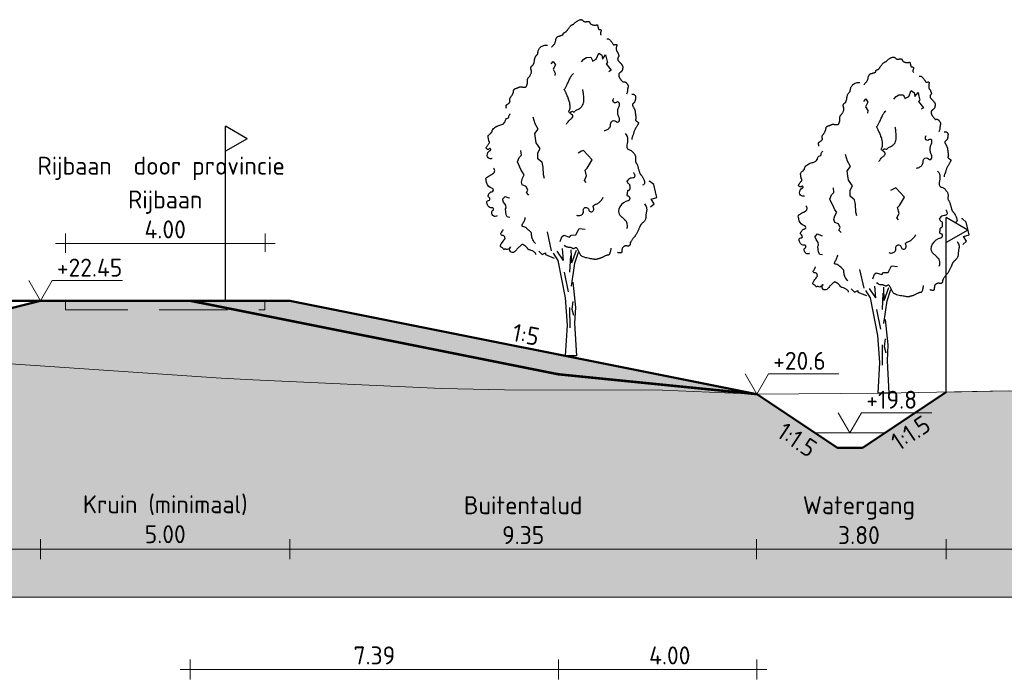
# Model space of a CAD drawing. Header units: metres. Extents: x 161377 to 162521, y 378914 to 379231.
# Tile 24 of 77: x 161644 to 161664, y 379202 to 379216. Entities that reach past the tile are written whole.
import ezdxf

# ---------------------------------------------------------------- set-up
doc = ezdxf.new("R2010")
doc.units = ezdxf.units.M
doc.linetypes.add('DASHED2', pattern=[0.375, 0.25, -0.125])
doc.linetypes.add('HIDDEN', pattern=[9.525, 6.35, -3.175])
for name, color, linetype, lineweight in [('B-WE-GR-MAAIVELD-GD', 253, 'Continuous', 18), ('N-WE-OG-TOPOGRAFIE-SD', 7, 'Continuous', 25), ('N-XX-GR-BOOM-SD', 90, 'Continuous', 25), ('N-XX-GW-WATERGANG-GD', 90, 'Continuous', 50), ('profiel', 7, 'Continuous', 13), ('X-XX-AL-HULPLIJN-G', 7, 'Continuous', 18), ('X-XX-AL-M', 7, 'Continuous', 18), ('X-XX-AL-NAP-M', 7, 'Continuous', 18)]:
    doc.layers.add(name, color=color, linetype=linetype, lineweight=lineweight)
doc.layers.add('N-WE-GW-GROND-A', color=7, linetype='Continuous', lineweight=35, true_color=0xffdf7f)
doc.layers.add('waterspiegel', color=7, linetype='Continuous', lineweight=13, true_color=0x0544ff)
doc.styles.add('RH-NLCS-A', font='NLCS-ISO.ttf')
doc.dimstyles.new('RH-NLCS-IT-A$0', dxfattribs={"dimscale": 0, "dimtxt": 2.5, "dimasz": 2.5, "dimexe": 1, "dimexo": 5, "dimgap": 0.5, "dimtad": 1, "dimzin": 1, "dimdsep": 46, "dimtxsty": 'RH-NLCS-A', "dimcen": 2.5, "dimdle": 1, "dimclrd": 256, "dimclre": 8, "dimclrt": 256, "dimadec": 0, "dimazin": 0, "dimtfac": 1, "dimtmove": 0, "dimatfit": 3, "dimfxl": 1, "dimfxlon": 1, "dimlwd": -1, "dimlwe": 13, "dimarcsym": 1})

# ---------------------------------------------------------------- blocks, each defined once
blk = doc.blocks.new('Peilmaat')
blk.add_lwpolyline([(-0.162, 0.28), (0, 0), (0.162, 0.28), (1.142, 0.28)])
at = {"style": 'RH-NLCS-A'}
blk.add_attdef('NAP', (0.227, 0.337), '', height=0.25, dxfattribs=at)
blk = doc.blocks.new('SOG-TOPOGRAFIE_ERFGRENS_LINKS-D')
for p, q in [((-0.433, 3.25), (0, 3.5)), ((0, 3), (0, 3.5)), ((-0.433, 3.25), (0, 3)), ((0, 0), (0, 3))]:
    blk.add_line(p, q)
blk = doc.blocks.new('Vboom')
at = {"color": 1, "true_color": 0xff0000}
for p, q in [((-0.078, 3.821), (-0.325, 4.198)), ((-0.078, 3.821), (-0.118, 4.301)), ((0.263, 3.725), (0.24, 4.255)), ((0.263, 3.725), (0.447, 4.244)), ((0.381, 3.711), (0.528, 4.163)), ((-0.048, 3.356), (0.113, 2.572)), ((0.297, 2.179), (0.263, 1.868)), ((0.171, 1.937), (0.182, 1.119)), ((0.263, 1.868), (0.321, 1.626)), ((0.445, 0), (0, 0))]:
    blk.add_line(p, q, dxfattribs=at)
for points in [[(-0.55, 12.392), (-0.544, 12.397), (-0.533, 12.407), (-0.517, 12.422), (-0.499, 12.441), (-0.479, 12.463), (-0.459, 12.486), (-0.44, 12.511), (-0.423, 12.536), (-0.411, 12.56), (-0.402, 12.583), (-0.395, 12.606), (-0.39, 12.627), (-0.386, 12.648), (-0.383, 12.668), (-0.38, 12.687), (-0.375, 12.706), (-0.369, 12.723), (-0.362, 12.74), (-0.353, 12.755), (-0.344, 12.769), (-0.334, 12.782), (-0.324, 12.793), (-0.314, 12.803), (-0.304, 12.81), (-0.294, 12.816), (-0.285, 12.821), (-0.276, 12.824), (-0.267, 12.826), (-0.257, 12.828), (-0.247, 12.83), (-0.235, 12.832), (-0.223, 12.835), (-0.209, 12.839), (-0.194, 12.844), (-0.179, 12.85), (-0.163, 12.856), (-0.148, 12.862), (-0.133, 12.868), (-0.12, 12.874), (-0.109, 12.879), (-0.1, 12.884), (-0.093, 12.889), (-0.088, 12.893), (-0.084, 12.896), (-0.082, 12.9), (-0.081, 12.903), (-0.08, 12.907), (-0.081, 12.911), (-0.082, 12.915), (-0.082, 12.92), (-0.083, 12.924), (-0.083, 12.93), (-0.082, 12.935), (-0.079, 12.941), (-0.074, 12.946), (-0.067, 12.952), (-0.057, 12.958), (-0.045, 12.965), (-0.032, 12.971), (-0.018, 12.979), (-0.003, 12.986), (0.012, 12.995), (0.027, 13.004), (0.04, 13.014), (0.052, 13.025), (0.063, 13.037), (0.072, 13.05), (0.081, 13.063), (0.09, 13.078), (0.1, 13.094), (0.11, 13.11), (0.121, 13.128), (0.134, 13.146), (0.148, 13.164), (0.162, 13.183), (0.177, 13.201), (0.193, 13.218), (0.208, 13.234), (0.223, 13.249), (0.238, 13.261), (0.252, 13.27), (0.265, 13.278), (0.277, 13.284), (0.289, 13.29), (0.301, 13.295), (0.312, 13.3), (0.323, 13.306), (0.335, 13.314), (0.347, 13.323), (0.359, 13.334), (0.372, 13.347), (0.386, 13.361), (0.401, 13.375), (0.417, 13.389), (0.435, 13.404), (0.454, 13.418), (0.474, 13.432), (0.496, 13.444), (0.519, 13.456), (0.542, 13.466), (0.564, 13.475), (0.586, 13.482), (0.606, 13.486), (0.624, 13.488), (0.64, 13.488), (0.654, 13.486), (0.665, 13.481), (0.676, 13.476), (0.685, 13.469), (0.694, 13.461), (0.702, 13.453), (0.711, 13.445), (0.719, 13.438), (0.728, 13.431), (0.738, 13.424), (0.747, 13.419), (0.758, 13.414), (0.768, 13.41), (0.779, 13.406), (0.79, 13.404), (0.802, 13.404), (0.813, 13.404), (0.825, 13.405), (0.837, 13.406), (0.849, 13.408), (0.862, 13.41), (0.873, 13.413), (0.885, 13.415), (0.897, 13.417), (0.908, 13.419), (0.918, 13.419), (0.928, 13.419), (0.938, 13.418), (0.947, 13.415), (0.955, 13.41), (0.962, 13.404), (0.968, 13.395), (0.974, 13.385), (0.98, 13.373), (0.986, 13.361), (0.993, 13.348), (1.002, 13.335), (1.012, 13.323), (1.025, 13.311), (1.04, 13.301), (1.057, 13.292), (1.076, 13.285), (1.096, 13.279), (1.117, 13.274), (1.138, 13.27), (1.158, 13.268), (1.176, 13.267), (1.194, 13.267), (1.209, 13.269), (1.223, 13.271), (1.236, 13.273), (1.247, 13.276), (1.256, 13.278), (1.264, 13.281), (1.271, 13.282), (1.276, 13.283), (1.28, 13.283), (1.284, 13.281), (1.287, 13.278), (1.289, 13.274), (1.291, 13.268), (1.293, 13.261), (1.296, 13.252), (1.299, 13.241), (1.302, 13.229), (1.305, 13.216), (1.309, 13.202), (1.312, 13.188), (1.316, 13.174), (1.319, 13.161), (1.322, 13.149), (1.325, 13.138), (1.327, 13.128), (1.329, 13.12), (1.332, 13.113), (1.335, 13.108), (1.34, 13.103), (1.345, 13.099), (1.352, 13.096), (1.36, 13.094), (1.37, 13.093), (1.38, 13.092), (1.391, 13.091), (1.402, 13.089), (1.412, 13.088), (1.421, 13.085), (1.428, 13.082), (1.434, 13.077), (1.438, 13.071), (1.44, 13.065), (1.441, 13.056), (1.44, 13.047), (1.438, 13.037), (1.435, 13.025), (1.43, 13.012), (1.425, 12.998), (1.42, 12.983), (1.416, 12.967), (1.413, 12.95), (1.412, 12.932), (1.414, 12.912), (1.419, 12.891), (1.429, 12.869)], [(1.665, 12.717), (1.679, 12.722), (1.693, 12.725), (1.707, 12.725), (1.721, 12.723), (1.736, 12.718), (1.75, 12.709), (1.766, 12.698), (1.782, 12.683), (1.799, 12.665), (1.817, 12.645), (1.834, 12.623), (1.852, 12.601), (1.868, 12.579), (1.883, 12.557), (1.896, 12.538), (1.907, 12.521), (1.916, 12.508), (1.921, 12.498), (1.925, 12.49), (1.927, 12.485), (1.928, 12.482), (1.927, 12.48), (1.927, 12.479), (1.926, 12.478), (1.925, 12.478), (1.925, 12.478), (1.925, 12.478), (1.927, 12.478), (1.93, 12.479), (1.934, 12.479), (1.941, 12.48), (1.95, 12.481), (1.961, 12.483), (1.974, 12.484), (1.988, 12.486), (2.002, 12.488), (2.017, 12.489), (2.03, 12.489), (2.042, 12.489), (2.053, 12.488), (2.06, 12.486), (2.065, 12.483), (2.068, 12.479), (2.069, 12.474), (2.069, 12.468), (2.068, 12.462), (2.065, 12.454), (2.063, 12.446), (2.06, 12.437), (2.057, 12.428), (2.054, 12.418), (2.052, 12.407), (2.049, 12.396), (2.047, 12.384), (2.045, 12.371), (2.044, 12.358), (2.043, 12.344), (2.043, 12.331), (2.043, 12.317), (2.044, 12.303), (2.045, 12.289), (2.046, 12.276), (2.049, 12.264), (2.051, 12.253), (2.054, 12.242), (2.058, 12.233), (2.061, 12.225), (2.065, 12.218), (2.069, 12.211), (2.073, 12.205), (2.076, 12.2), (2.08, 12.195), (2.083, 12.191), (2.086, 12.187), (2.089, 12.183), (2.092, 12.179), (2.096, 12.174), (2.099, 12.168), (2.103, 12.161), (2.107, 12.152), (2.112, 12.141), (2.117, 12.13), (2.122, 12.117), (2.127, 12.104), (2.132, 12.091), (2.137, 12.078), (2.142, 12.067), (2.145, 12.057), (2.148, 12.048), (2.151, 12.041), (2.152, 12.036), (2.152, 12.031), (2.152, 12.026), (2.15, 12.02), (2.147, 12.015), (2.143, 12.008), (2.138, 11.999), (2.131, 11.99), (2.125, 11.979), (2.118, 11.967), (2.112, 11.955), (2.106, 11.942), (2.102, 11.93), (2.099, 11.917), (2.098, 11.905), (2.1, 11.893), (2.102, 11.881), (2.107, 11.869), (2.112, 11.858), (2.119, 11.847), (2.126, 11.837), (2.134, 11.827), (2.143, 11.817), (2.152, 11.807), (2.162, 11.797), (2.171, 11.787), (2.181, 11.778), (2.191, 11.768), (2.201, 11.758), (2.21, 11.748), (2.219, 11.738), (2.228, 11.727), (2.237, 11.717), (2.245, 11.706), (2.253, 11.696), (2.26, 11.685), (2.267, 11.675), (2.274, 11.666), (2.28, 11.657), (2.285, 11.648), (2.29, 11.639), (2.295, 11.631), (2.298, 11.623), (2.301, 11.615), (2.304, 11.608), (2.305, 11.601), (2.306, 11.594), (2.306, 11.587), (2.306, 11.579), (2.305, 11.572), (2.303, 11.564), (2.302, 11.555), (2.3, 11.546), (2.298, 11.536), (2.296, 11.525), (2.294, 11.514), (2.292, 11.501), (2.29, 11.489), (2.287, 11.477), (2.283, 11.465), (2.279, 11.453), (2.275, 11.442), (2.269, 11.432), (2.263, 11.424), (2.256, 11.416), (2.249, 11.408), (2.242, 11.402), (2.235, 11.396), (2.229, 11.391), (2.223, 11.386), (2.217, 11.381), (2.212, 11.377), (2.208, 11.373), (2.203, 11.37), (2.199, 11.366), (2.195, 11.362), (2.19, 11.359), (2.186, 11.355), (2.18, 11.351), (2.175, 11.347), (2.169, 11.342), (2.163, 11.337), (2.158, 11.33), (2.153, 11.323), (2.149, 11.314), (2.146, 11.303), (2.144, 11.291), (2.143, 11.277), (2.143, 11.263), (2.144, 11.248), (2.146, 11.233), (2.148, 11.219), (2.151, 11.206), (2.154, 11.194), (2.158, 11.183), (2.162, 11.174), (2.166, 11.166), (2.171, 11.158), (2.177, 11.15), (2.184, 11.141), (2.191, 11.131), (2.2, 11.12), (2.209, 11.107), (2.219, 11.092), (2.23, 11.076), (2.241, 11.06), (2.253, 11.045), (2.264, 11.031), (2.275, 11.018), (2.286, 11.008), (2.296, 11), (2.305, 10.995), (2.314, 10.992), (2.323, 10.99), (2.332, 10.99), (2.34, 10.991), (2.348, 10.992), (2.357, 10.993), (2.365, 10.993), (2.374, 10.993), (2.383, 10.992), (2.392, 10.989), (2.401, 10.986), (2.411, 10.981), (2.422, 10.974), (2.433, 10.965), (2.444, 10.954), (2.455, 10.941), (2.467, 10.927), (2.478, 10.912), (2.488, 10.897), (2.498, 10.883), (2.506, 10.869), (2.512, 10.856), (2.517, 10.844), (2.52, 10.834), (2.522, 10.825), (2.522, 10.816), (2.521, 10.808), (2.52, 10.801), (2.517, 10.792), (2.515, 10.784), (2.512, 10.775), (2.509, 10.764), (2.506, 10.753), (2.503, 10.741), (2.501, 10.728), (2.498, 10.715), (2.497, 10.7), (2.496, 10.684), (2.495, 10.667), (2.495, 10.648), (2.494, 10.628), (2.491, 10.606), (2.486, 10.581), (2.478, 10.555), (2.467, 10.525), (2.451, 10.492)], [(-2.358, 9.917), (-2.367, 9.96), (-2.372, 9.995), (-2.374, 10.021), (-2.372, 10.041), (-2.367, 10.057), (-2.36, 10.068), (-2.35, 10.077), (-2.339, 10.086), (-2.326, 10.094), (-2.313, 10.103), (-2.299, 10.113), (-2.284, 10.122), (-2.27, 10.132), (-2.257, 10.141), (-2.246, 10.151), (-2.236, 10.161), (-2.229, 10.17), (-2.224, 10.18), (-2.22, 10.189), (-2.219, 10.199), (-2.218, 10.208), (-2.219, 10.218), (-2.22, 10.227), (-2.222, 10.237), (-2.225, 10.247), (-2.227, 10.258), (-2.229, 10.268), (-2.231, 10.279), (-2.231, 10.291), (-2.23, 10.302), (-2.228, 10.314), (-2.224, 10.327), (-2.218, 10.34), (-2.21, 10.353), (-2.201, 10.367), (-2.191, 10.381), (-2.18, 10.396), (-2.168, 10.411), (-2.157, 10.426), (-2.146, 10.442), (-2.135, 10.458), (-2.126, 10.474), (-2.117, 10.491), (-2.109, 10.507), (-2.102, 10.523), (-2.095, 10.538), (-2.09, 10.553), (-2.085, 10.566), (-2.082, 10.578), (-2.079, 10.59), (-2.077, 10.6), (-2.076, 10.61), (-2.075, 10.619), (-2.074, 10.627), (-2.073, 10.636), (-2.072, 10.644), (-2.07, 10.652), (-2.069, 10.661), (-2.066, 10.669), (-2.062, 10.677), (-2.057, 10.685), (-2.051, 10.693), (-2.043, 10.7), (-2.033, 10.707), (-2.021, 10.714), (-2.007, 10.72), (-1.992, 10.726), (-1.976, 10.732), (-1.959, 10.738), (-1.942, 10.743), (-1.926, 10.749), (-1.91, 10.755), (-1.895, 10.761), (-1.882, 10.767), (-1.868, 10.773), (-1.856, 10.779), (-1.843, 10.784), (-1.831, 10.788), (-1.818, 10.791), (-1.806, 10.793), (-1.792, 10.793), (-1.778, 10.792), (-1.764, 10.791), (-1.75, 10.788), (-1.735, 10.786), (-1.72, 10.783), (-1.704, 10.781), (-1.689, 10.779), (-1.674, 10.778), (-1.658, 10.777), (-1.643, 10.777), (-1.629, 10.778), (-1.616, 10.78), (-1.604, 10.783), (-1.593, 10.786), (-1.583, 10.79), (-1.575, 10.795), (-1.569, 10.8), (-1.564, 10.806), (-1.56, 10.813), (-1.557, 10.821), (-1.554, 10.829), (-1.551, 10.838), (-1.548, 10.848), (-1.544, 10.858), (-1.54, 10.869), (-1.536, 10.88), (-1.533, 10.893), (-1.529, 10.905), (-1.526, 10.919), (-1.523, 10.933), (-1.521, 10.947), (-1.519, 10.962), (-1.518, 10.977), (-1.518, 10.992), (-1.518, 11.007), (-1.518, 11.022), (-1.518, 11.037), (-1.518, 11.051), (-1.518, 11.064), (-1.517, 11.076), (-1.516, 11.087), (-1.514, 11.097), (-1.511, 11.106), (-1.508, 11.115), (-1.505, 11.123), (-1.501, 11.13), (-1.497, 11.137), (-1.492, 11.144), (-1.487, 11.15), (-1.481, 11.157), (-1.475, 11.165), (-1.467, 11.174), (-1.459, 11.184), (-1.45, 11.196), (-1.44, 11.21), (-1.428, 11.227), (-1.416, 11.246), (-1.404, 11.267), (-1.392, 11.288), (-1.381, 11.311), (-1.372, 11.333), (-1.364, 11.356), (-1.36, 11.377), (-1.357, 11.398), (-1.358, 11.417), (-1.36, 11.436), (-1.364, 11.453), (-1.368, 11.47), (-1.373, 11.486), (-1.377, 11.502), (-1.38, 11.517), (-1.382, 11.531), (-1.383, 11.546), (-1.382, 11.559), (-1.38, 11.572), (-1.376, 11.584), (-1.372, 11.595), (-1.366, 11.606), (-1.36, 11.615), (-1.353, 11.622), (-1.345, 11.629), (-1.337, 11.636), (-1.328, 11.642), (-1.319, 11.648), (-1.311, 11.655), (-1.302, 11.663), (-1.294, 11.672), (-1.286, 11.683), (-1.279, 11.695), (-1.273, 11.709), (-1.267, 11.725), (-1.261, 11.741), (-1.256, 11.759), (-1.251, 11.778), (-1.246, 11.798), (-1.242, 11.819), (-1.238, 11.84), (-1.234, 11.862), (-1.23, 11.884), (-1.226, 11.906), (-1.222, 11.926), (-1.217, 11.946), (-1.212, 11.964), (-1.206, 11.98), (-1.199, 11.995), (-1.192, 12.008), (-1.185, 12.02), (-1.177, 12.031), (-1.17, 12.04), (-1.162, 12.049), (-1.154, 12.057), (-1.147, 12.064), (-1.14, 12.071), (-1.133, 12.077), (-1.127, 12.084), (-1.121, 12.09), (-1.116, 12.097), (-1.112, 12.104), (-1.109, 12.111), (-1.106, 12.119), (-1.104, 12.129), (-1.103, 12.139), (-1.102, 12.151), (-1.1, 12.164), (-1.098, 12.18), (-1.094, 12.197), (-1.09, 12.217), (-1.084, 12.239), (-1.076, 12.263), (-1.066, 12.288), (-1.054, 12.313), (-1.038, 12.339), (-1.018, 12.363), (-0.995, 12.387), (-0.967, 12.408), (-0.934, 12.426), (-0.899, 12.441), (-0.862, 12.453), (-0.826, 12.462), (-0.792, 12.468), (-0.762, 12.469), (-0.738, 12.467), (-0.721, 12.46)], [(2.669, 10.49), (2.686, 10.492), (2.701, 10.494), (2.713, 10.495), (2.723, 10.496), (2.731, 10.495), (2.739, 10.494), (2.746, 10.492), (2.753, 10.488), (2.761, 10.484), (2.77, 10.478), (2.778, 10.471), (2.787, 10.463), (2.795, 10.454), (2.802, 10.445), (2.808, 10.435), (2.813, 10.424), (2.816, 10.413), (2.818, 10.401), (2.819, 10.389), (2.819, 10.377), (2.818, 10.363), (2.816, 10.349), (2.814, 10.334), (2.812, 10.318), (2.81, 10.301), (2.808, 10.284), (2.805, 10.266), (2.802, 10.248), (2.798, 10.231), (2.793, 10.214), (2.786, 10.198), (2.779, 10.182), (2.77, 10.169), (2.759, 10.156), (2.748, 10.145), (2.737, 10.134), (2.726, 10.124), (2.716, 10.115), (2.707, 10.107), (2.7, 10.098), (2.694, 10.09), (2.691, 10.082), (2.69, 10.073), (2.691, 10.064), (2.693, 10.054), (2.697, 10.044), (2.702, 10.032), (2.708, 10.019), (2.716, 10.004), (2.725, 9.989), (2.734, 9.972), (2.743, 9.955), (2.752, 9.938), (2.761, 9.921), (2.77, 9.904), (2.777, 9.888), (2.783, 9.873), (2.788, 9.859), (2.792, 9.845), (2.795, 9.832), (2.798, 9.819), (2.8, 9.806), (2.801, 9.793), (2.803, 9.78), (2.804, 9.766), (2.805, 9.751), (2.806, 9.736), (2.808, 9.721), (2.809, 9.705), (2.811, 9.689), (2.813, 9.674), (2.816, 9.658), (2.819, 9.642), (2.822, 9.626), (2.825, 9.611), (2.827, 9.596), (2.83, 9.581), (2.831, 9.566), (2.831, 9.552), (2.83, 9.538), (2.828, 9.525), (2.825, 9.512), (2.821, 9.5), (2.818, 9.488), (2.815, 9.476), (2.814, 9.465), (2.816, 9.455), (2.82, 9.445), (2.827, 9.435), (2.837, 9.426), (2.849, 9.417), (2.862, 9.408), (2.875, 9.4), (2.888, 9.393), (2.9, 9.386), (2.91, 9.379), (2.918, 9.373), (2.924, 9.367), (2.928, 9.361), (2.93, 9.356), (2.931, 9.351), (2.931, 9.345), (2.93, 9.34), (2.929, 9.334), (2.928, 9.328), (2.926, 9.321), (2.924, 9.313), (2.92, 9.304), (2.916, 9.293), (2.91, 9.28), (2.902, 9.265), (2.892, 9.248), (2.879, 9.228), (2.865, 9.206), (2.85, 9.181), (2.834, 9.156), (2.818, 9.128), (2.802, 9.1), (2.787, 9.072), (2.774, 9.044), (2.762, 9.016), (2.752, 8.989), (2.744, 8.962), (2.736, 8.936), (2.729, 8.911), (2.723, 8.886), (2.716, 8.862), (2.708, 8.839), (2.7, 8.818), (2.692, 8.797), (2.683, 8.777), (2.675, 8.757), (2.669, 8.738), (2.664, 8.72), (2.661, 8.701), (2.661, 8.683)], [(2.395, 8.917), (2.446, 8.862), (2.477, 8.799), (2.491, 8.731), (2.493, 8.66), (2.487, 8.589), (2.477, 8.521), (2.468, 8.459), (2.463, 8.405), (2.467, 8.363), (2.479, 8.33), (2.496, 8.305), (2.518, 8.286), (2.543, 8.273), (2.569, 8.263), (2.595, 8.254), (2.618, 8.246), (2.639, 8.236), (2.657, 8.225), (2.672, 8.213), (2.686, 8.2), (2.698, 8.186), (2.71, 8.171), (2.721, 8.156), (2.732, 8.141), (2.744, 8.126), (2.756, 8.111), (2.769, 8.095), (2.781, 8.078), (2.792, 8.06), (2.801, 8.041), (2.809, 8.02), (2.815, 7.997), (2.818, 7.972), (2.82, 7.945), (2.82, 7.918), (2.819, 7.89), (2.817, 7.864), (2.816, 7.838), (2.816, 7.815), (2.817, 7.795), (2.82, 7.779), (2.825, 7.765), (2.831, 7.753), (2.838, 7.741), (2.847, 7.73), (2.855, 7.717), (2.865, 7.703), (2.874, 7.685), (2.883, 7.664), (2.892, 7.639), (2.901, 7.611), (2.909, 7.582), (2.917, 7.552), (2.925, 7.522), (2.933, 7.492), (2.941, 7.464), (2.948, 7.437), (2.955, 7.412), (2.962, 7.39), (2.969, 7.369), (2.976, 7.35), (2.983, 7.333), (2.99, 7.318), (2.997, 7.305), (3.005, 7.293), (3.012, 7.283), (3.021, 7.273), (3.029, 7.265), (3.037, 7.256), (3.046, 7.247), (3.055, 7.238), (3.064, 7.227), (3.073, 7.216), (3.082, 7.202), (3.091, 7.187), (3.101, 7.17), (3.111, 7.15), (3.122, 7.127), (3.133, 7.102), (3.146, 7.073), (3.158, 7.041), (3.169, 7.007), (3.177, 6.972), (3.18, 6.939), (3.175, 6.909), (3.16, 6.883), (3.134, 6.863), (3.094, 6.851)], [(3.18, 6.092), (3.213, 6.037), (3.236, 5.99), (3.252, 5.95), (3.261, 5.916), (3.265, 5.886), (3.265, 5.861), (3.262, 5.838), (3.258, 5.817), (3.254, 5.796), (3.25, 5.776), (3.245, 5.756), (3.241, 5.736), (3.238, 5.715), (3.235, 5.694), (3.232, 5.673), (3.23, 5.65), (3.229, 5.627), (3.228, 5.603), (3.227, 5.578), (3.225, 5.552), (3.222, 5.527), (3.217, 5.502), (3.21, 5.477), (3.2, 5.453), (3.188, 5.43), (3.173, 5.408), (3.156, 5.387), (3.138, 5.367), (3.119, 5.349), (3.101, 5.332), (3.084, 5.316), (3.068, 5.301), (3.054, 5.288), (3.042, 5.276), (3.032, 5.265), (3.023, 5.254), (3.015, 5.243), (3.008, 5.232), (3.002, 5.22), (2.995, 5.208), (2.989, 5.194), (2.983, 5.178), (2.977, 5.162), (2.97, 5.144), (2.963, 5.124), (2.954, 5.103), (2.945, 5.08), (2.934, 5.055), (2.922, 5.029), (2.908, 5.001), (2.894, 4.973), (2.879, 4.945), (2.864, 4.918), (2.849, 4.891), (2.834, 4.866), (2.82, 4.844), (2.807, 4.823), (2.795, 4.806), (2.782, 4.79), (2.771, 4.775), (2.759, 4.76), (2.747, 4.746), (2.735, 4.73), (2.722, 4.714), (2.708, 4.696), (2.694, 4.677), (2.68, 4.657), (2.666, 4.637), (2.653, 4.617), (2.641, 4.598), (2.63, 4.581), (2.621, 4.565), (2.614, 4.551), (2.608, 4.54), (2.605, 4.53), (2.602, 4.521), (2.6, 4.513), (2.599, 4.506), (2.599, 4.499), (2.599, 4.492), (2.598, 4.484), (2.598, 4.476), (2.596, 4.468), (2.595, 4.46), (2.592, 4.452), (2.588, 4.444), (2.583, 4.436), (2.576, 4.428), (2.568, 4.421), (2.558, 4.414), (2.548, 4.409), (2.537, 4.404), (2.525, 4.4), (2.514, 4.397), (2.503, 4.396), (2.493, 4.396), (2.484, 4.399), (2.476, 4.402), (2.469, 4.406), (2.461, 4.41), (2.453, 4.414), (2.444, 4.416), (2.433, 4.417), (2.421, 4.416), (2.408, 4.413), (2.392, 4.407), (2.376, 4.399), (2.36, 4.39), (2.343, 4.38), (2.328, 4.37), (2.315, 4.359), (2.303, 4.348), (2.294, 4.337), (2.288, 4.327), (2.283, 4.318), (2.28, 4.308), (2.278, 4.299), (2.277, 4.29), (2.276, 4.28), (2.275, 4.27), (2.274, 4.26), (2.272, 4.25), (2.27, 4.239), (2.268, 4.228), (2.266, 4.217), (2.264, 4.207), (2.263, 4.196), (2.262, 4.186), (2.262, 4.176), (2.263, 4.167), (2.262, 4.158), (2.261, 4.151), (2.258, 4.144), (2.253, 4.138), (2.245, 4.133), (2.233, 4.129), (2.218, 4.127), (2.199, 4.127), (2.179, 4.127), (2.158, 4.129), (2.138, 4.132), (2.12, 4.137), (2.105, 4.142), (2.094, 4.149)], [(1.828, 4.321), (1.827, 4.311), (1.824, 4.291), (1.819, 4.265), (1.813, 4.234), (1.806, 4.201), (1.799, 4.167), (1.79, 4.135), (1.782, 4.108), (1.773, 4.085), (1.764, 4.068), (1.755, 4.056), (1.745, 4.048), (1.736, 4.042), (1.727, 4.039), (1.718, 4.038), (1.709, 4.037), (1.7, 4.037), (1.691, 4.036), (1.681, 4.035), (1.671, 4.033), (1.659, 4.03), (1.647, 4.027), (1.632, 4.021), (1.615, 4.014), (1.596, 4.006), (1.576, 3.995), (1.554, 3.984), (1.531, 3.973), (1.509, 3.961), (1.487, 3.95), (1.466, 3.94), (1.448, 3.931), (1.431, 3.924), (1.416, 3.918), (1.403, 3.913), (1.391, 3.91), (1.379, 3.907), (1.366, 3.904), (1.354, 3.901), (1.34, 3.897), (1.325, 3.893), (1.308, 3.888), (1.291, 3.883), (1.274, 3.878), (1.258, 3.873), (1.243, 3.869), (1.229, 3.865), (1.217, 3.863), (1.208, 3.861), (1.2, 3.861), (1.192, 3.862), (1.182, 3.864), (1.17, 3.867), (1.152, 3.871), (1.129, 3.876), (1.098, 3.882), (1.059, 3.888), (1.014, 3.895), (0.963, 3.904), (0.91, 3.913), (0.857, 3.925), (0.805, 3.937), (0.756, 3.951), (0.713, 3.968), (0.677, 3.986), (0.648, 4.006), (0.625, 4.027), (0.606, 4.051), (0.59, 4.075), (0.577, 4.101), (0.565, 4.128), (0.554, 4.156), (0.542, 4.184), (0.53, 4.213), (0.517, 4.24), (0.503, 4.265), (0.489, 4.288), (0.475, 4.307), (0.46, 4.322), (0.444, 4.331), (0.428, 4.335), (0.413, 4.334), (0.397, 4.329), (0.381, 4.322), (0.365, 4.314), (0.35, 4.306), (0.336, 4.3), (0.322, 4.297), (0.309, 4.298), (0.297, 4.303), (0.285, 4.31), (0.272, 4.318), (0.258, 4.327), (0.242, 4.335), (0.224, 4.342), (0.204, 4.346), (0.18, 4.347), (0.154, 4.347), (0.126, 4.348), (0.095, 4.352), (0.063, 4.362), (0.029, 4.378), (-0.005, 4.405), (-0.04, 4.444)]]:
    blk.add_lwpolyline(points, dxfattribs=at)
at = {"color": 1, "true_color": 0xff0000, "flags": 128}
for points in [[(0.644, 11.801), (0.745, 11.904), (0.848, 11.968), (1.016, 11.977), (1.079, 11.881), (1.089, 11.824), (1.242, 11.904), (1.339, 12.145), (1.446, 12.073), (1.462, 12.067), (1.476, 12.007), (1.489, 11.903), (1.616, 12.073), (1.652, 11.917), (1.694, 11.753), (1.635, 11.711), (1.832, 11.457), (1.748, 11.397)], [(-0.563, 11.712), (-0.483, 11.813), (-0.399, 11.674), (-0.485, 11.495), (-0.402, 11.346), (-0.416, 11.243)], [(-0.835, 7.119), (-0.882, 7.265), (-0.886, 7.568), (-0.928, 7.764), (-0.997, 7.815), (-1.103, 7.909), (-1.102, 8.15), (-1.009, 8.323), (-1.166, 8.548), (-1.194, 8.729), (-1.223, 8.92), (-1.094, 9.095), (-1.213, 9.313), (-1.289, 9.573)], [(-1.461, 6.451), (-1.557, 6.549), (-1.509, 6.648), (-1.573, 6.798), (-1.726, 6.854), (-1.76, 6.973), (-1.715, 7.123), (-1.647, 7.265), (-1.723, 7.362), (-1.766, 7.453), (-1.922, 7.781), (-1.85, 7.955), (-1.76, 8.048), (-1.779, 8.243)], [(0.835, 6.952), (0.766, 7.032), (0.853, 7.215), (0.789, 7.451), (0.876, 7.531), (1.075, 7.865), (0.73, 8.238), (0.643, 8.206), (0.509, 8.135)], [(3.411, 5.971), (3.562, 6.095), (3.443, 6.285), (3.669, 6.353), (3.616, 6.585), (3.546, 6.869), (3.393, 6.992), (3.356, 7.002)], [(-2.221, 5.549), (-2.326, 5.57), (-2.376, 5.66), (-2.396, 5.894), (-2.374, 5.937), (-2.391, 6.047), (-2.473, 6.17), (-2.511, 6.262), (-2.509, 6.292), (-2.417, 6.396), (-2.265, 6.334), (-2.249, 6.332), (-2.235, 6.319)], [(-0.549, 4.218), (-0.712, 4.969)], [(-0.203, 4.589), (-0.136, 4.773), (-0.057, 4.835), (0.169, 4.763), (0.233, 4.843), (0.417, 4.85), (0.509, 5.032), (0.556, 5.111), (0.793, 5.087)], [(-1.067, 4.195), (-0.93, 4.058), (-0.793, 4.127), (-0.793, 4.058), (-0.449, 3.92)], [(-0.491, 4.121), (-0.303, 3.821), (-0.003, 2.319), (0.072, 1.229), (0, 0)], [(0.185, 3.361), (0.218, 4.013)], [(0.25, 2.798), (0.381, 3.711)], [(0.298, 2.957), (0.411, 1.943), (0.373, 1.304), (0.445, 0)]]:
    blk.add_lwpolyline(points, dxfattribs=at)
at = {"color": 1, "true_color": 0xff0000}
for points in [[(0.235, 9.726, -0.158777), (0.165, 9.75, -0.233308), (0.141, 9.797, -0.182007), (0.161, 9.85, 0.155816), (0.187, 9.912, 0.045058), (0.187, 10.085, 0.058787), (0.16, 10.216, 0.004222), (0.129, 10.304, 0.006596), (0.109, 10.36, 0.009627), (0.05, 10.503, 0.01133), (-0.004, 10.623, 0.125022), (-0.034, 10.659, -0.287204), (-0.043, 10.679, -0.13455), (-0.031, 10.704, 0.057474), (0.005, 10.757, 0.001656), (0.058, 10.861, 0.0025), (0.093, 10.931, 0.011837), (0.127, 11.003, -0.006032), (0.191, 11.146, -0.046726), (0.229, 11.211, -0.023647), (0.321, 11.328)], [(0.05, 9.3, -0.032546), (0.11, 9.391, -0.03526), (0.176, 9.466, -0.036525), (0.228, 9.51, 0.039269), (0.275, 9.551, 0.524816), (0.249, 9.687, -0.70157), (0.257, 9.808, -0.246052), (0.318, 9.796, 0.330237), (0.365, 9.793, 0.082831), (0.398, 9.824, -0.081275), (0.431, 9.855, -0.066365), (0.495, 9.887, 0.059917), (0.566, 9.922, 0.076229), (0.665, 10.008, 0.097021), (0.714, 10.098, 0.037062), (0.737, 10.193, 0.045363), (0.743, 10.273, 0.006717), (0.742, 10.312, 0.002377), (0.736, 10.423, 0.020071), (0.725, 10.531, 0.014267), (0.7, 10.682)], [(1.555, 9.036, 0.101914), (1.686, 9.079, 0.107951), (1.783, 9.167, 0.172666), (1.816, 9.281, -0.173792), (1.849, 9.395, -0.48034), (2.033, 9.404, 0.699728), (2.175, 9.46, 0.110664), (2.142, 9.591, -0.110605), (2.109, 9.721, -0.006472), (2.108, 9.787, -0.006512), (2.109, 9.852, -0.111285), (2.142, 9.983, 0.11249), (2.175, 10.112, 0.670162), (2.05, 10.167, -0.598076), (1.914, 10.21, -0.107528), (1.916, 10.279, -0.106959), (1.946, 10.341)], [(-2.932, 7.92, -0.061597), (-2.973, 7.907, -0.068549), (-3.012, 7.905, -0.377768), (-3.134, 8.036, -0.275847), (-3.022, 8.237, -0.028717), (-3.01, 8.242, 0.055672), (-3.004, 8.246, 1.128102), (-3.055, 8.3, -0.467669), (-3.15, 8.3, -0.043926), (-3.173, 8.333, -0.178724), (-3.174, 8.342, -0.071298), (-3.165, 8.369, -0.036842), (-3.137, 8.415, -0.009471), (-3.106, 8.456, 0.010169), (-3.078, 8.494, 0.016396), (-3.049, 8.538, 0.058895), (-3.043, 8.551, 0.22909), (-3.047, 8.585, -0.102618), (-3.074, 8.654, -0.001984), (-3.081, 8.694, -0.00284), (-3.086, 8.722, -0.015692), (-3.092, 8.778, -0.026096), (-3.094, 8.812, -0.123566), (-3.088, 8.834, -0.050335), (-3.057, 8.879, -0.123683), (-3.015, 8.909, 0.160012), (-2.983, 8.935, 0.092044), (-2.976, 8.953, -0.133826), (-2.97, 8.965, -0.078666), (-2.964, 8.97, 0.049691), (-2.954, 8.977, 0.207036), (-2.934, 9.021, -0.156565), (-2.913, 9.081, -0.059527), (-2.844, 9.152, -0.066018), (-2.768, 9.199, -0.00394), (-2.735, 9.213, -0.004619), (-2.707, 9.225, -0.031042), (-2.627, 9.252, 0.02906), (-2.542, 9.28, 0.07887), (-2.486, 9.313, 0.0611), (-2.428, 9.374, 0.147905), (-2.41, 9.424, -0.120561), (-2.392, 9.486, -0.254022), (-2.318, 9.531, 0.34235), (-2.268, 9.575, 0.082724), (-2.267, 9.594, -0.071752), (-2.266, 9.616, -0.11979), (-2.244, 9.668, -0.113391), (-2.199, 9.707)], [(-2.73, 5.619, -0.13726), (-2.808, 5.588, -0.181103), (-2.871, 5.604, -0.101937), (-2.929, 5.665, -0.1217), (-2.95, 5.732, -0.031179), (-2.95, 5.764, -0.041415), (-2.947, 5.788, -0.247446), (-2.917, 5.824, 0.211909), (-2.88, 5.862, 0.57629), (-2.944, 5.94, -0.298213), (-3.091, 6.005, -0.072479), (-3.146, 6.125, -0.144881), (-3.146, 6.191, -0.371124), (-3.083, 6.232, 0.387334), (-3.023, 6.273, 0.34255), (-3.06, 6.356, -0.37139), (-3.092, 6.436, -0.006859), (-3.083, 6.46, -0.038546), (-3.081, 6.464, -0.020688), (-3.072, 6.479, -0.008761), (-3.05, 6.511, -0.042179), (-3.011, 6.554, -0.0657), (-2.981, 6.577, -0.183427), (-2.967, 6.579, 0.107566), (-2.944, 6.579, 0.792646), (-2.941, 6.723, -0.263682), (-3.147, 6.923, -0.032113), (-3.187, 7.102, -0.209176), (-3.18, 7.131, -0.06387), (-3.138, 7.172, -0.039172), (-3.057, 7.224, -0.009014), (-3.007, 7.25, 0.010983), (-2.966, 7.271, 0.028574), (-2.885, 7.322, 0.061489), (-2.852, 7.352, 0.098913), (-2.846, 7.362, 0.028984), (-2.836, 7.4, 0.13267), (-2.84, 7.464, 0.117747), (-2.878, 7.525)], [(2.727, 7.359, -0.041311), (2.751, 7.323, -0.042244), (2.768, 7.283, -0.038238), (2.781, 7.235, -0.058405), (2.783, 7.203, -0.414693), (2.707, 7.135, 0.202416), (2.534, 7.073, 0.021897), (2.473, 7.012, 0.213758), (2.47, 7.003, 0.105271), (2.475, 6.985, 0.031738), (2.51, 6.933, 0.080024), (2.56, 6.886, -0.184988), (2.577, 6.86, -0.029477), (2.579, 6.85, -0.009899), (2.582, 6.82, -0.022999), (2.585, 6.737, -0.042094), (2.58, 6.691, -0.067896), (2.575, 6.674, -0.039856), (2.559, 6.648, -0.245698), (2.526, 6.631, 0.290975), (2.498, 6.613, 0.072692), (2.487, 6.578, 0.050351), (2.485, 6.526, 0.014603), (2.486, 6.514, -0.02061), (2.486, 6.506, -0.157327), (2.482, 6.493, 0.089134), (2.472, 6.47, 0.467738), (2.515, 6.412, -0.358322), (2.578, 6.352, -0.038489), (2.581, 6.305, -0.085044), (2.577, 6.284, -0.064554), (2.566, 6.264, -0.037905), (2.541, 6.234, -0.17292), (2.505, 6.216, 0.077348), (2.42, 6.193, 0.21853), (2.147, 5.88, 0.311295), (2.241, 5.59, 0.013408), (2.271, 5.568, -0.0379), (2.282, 5.56, -0.010602), (2.339, 5.504, -0.026927), (2.36, 5.48, -0.023313), (2.369, 5.467, 0.018302), (2.381, 5.452, 0.109191), (2.408, 5.428, -0.114091), (2.435, 5.405, -0.07496), (2.444, 5.388, -0.022301), (2.463, 5.324, -0.043297), (2.477, 5.23, -0.053082), (2.475, 5.152, -0.073734), (2.469, 5.134, -0.032843), (2.449, 5.096)], [(0.446, 5.644, 0.171526), (0.588, 5.631, 0.171526), (0.707, 5.709, 0.239798), (0.724, 5.804, -0.227236), (0.739, 5.905, -0.666529), (0.937, 5.864, 0.726468), (1.131, 5.84, 0.263269), (1.123, 5.95, -0.359589), (1.131, 6.035, -0.135967), (1.21, 6.08, 0.095213), (1.327, 6.133, 0.060587), (1.436, 6.233, 0.057857), (1.522, 6.362)], [(-1.203, 4.507, -0.072887), (-1.303, 4.649, -0.080286), (-1.35, 4.8, -0.058621), (-1.353, 4.881, 0.116876), (-1.359, 4.922, 0.104083), (-1.391, 4.971, 0.026813), (-1.558, 5.119, 0.129639), (-1.703, 5.182, -0.416389), (-1.736, 5.228, -0.105912), (-1.712, 5.289, 0.043591), (-1.638, 5.426, 0.004224), (-1.607, 5.497, 0.029199), (-1.604, 5.508, 0.213879), (-1.605, 5.518, 0.069343), (-1.624, 5.541)], [(-1.166, 4.055, 0.036784), (-1.192, 4.108, 0.072313), (-1.21, 4.132, 0.068127), (-1.316, 4.208, 0.075473), (-1.426, 4.246, 0.033705), (-1.447, 4.249, -0.057462), (-1.46, 4.251, -0.197945), (-1.493, 4.278, 0.082036), (-1.555, 4.356, 0.052126), (-1.697, 4.459, 0.251473), (-1.736, 4.461, 0.059835), (-1.756, 4.447, 0.010142), (-1.863, 4.354, 0.038399), (-1.963, 4.248, -0.049754), (-2.042, 4.168, -0.415767), (-2.203, 4.183, -0.365967), (-2.201, 4.362, -0.002133), (-2.196, 4.368, -0.07961), (-2.195, 4.368, -0.7436), (-2.195, 4.367, -0.008654), (-2.208, 4.342, -0.121887), (-2.25, 4.296, -0.089292), (-2.327, 4.262, -0.250646), (-2.385, 4.277, 0.317592), (-2.434, 4.284, 0.160208), (-2.446, 4.271, -0.29699), (-2.455, 4.266, -0.277841), (-2.48, 4.283, 0.117864), (-2.523, 4.335, 0.060549), (-2.569, 4.361, -0.10853), (-2.593, 4.379, -0.137156), (-2.604, 4.401, -0.124668), (-2.602, 4.428, -0.068553), (-2.58, 4.473, -0.015893), (-2.457, 4.647, -0.012888), (-2.43, 4.68, 0.027707), (-2.418, 4.696, 0.193486), (-2.416, 4.708, 0.035542), (-2.431, 4.769, 0.359392), (-2.532, 4.832, -0.590523), (-2.583, 4.902, -0.035503), (-2.554, 4.953, 0.029287), (-2.519, 5.015, 0.006452), (-2.506, 5.042, 0.006358), (-2.493, 5.071)]]:
    blk.add_lwpolyline(points, format="xyb", dxfattribs=at)
blk = doc.blocks.new('*D173')
at = {"layer": 'Defpoints', "color": 0, "transparency": 16777216}
for p in [(161644.651, 379209.906), (161649.651, 379209.906), (161649.651, 379204.924)]:
    blk.add_point(p, dxfattribs=at)
at = {"layer": 'X-XX-AL-M', "color": 8, "linetype": 'HIDDEN', "lineweight": 13, "transparency": 16777216}
for p, q in [((161644.651, 379205.124), (161644.651, 379204.724)), ((161649.651, 379205.124), (161649.651, 379204.724))]:
    blk.add_line(p, q, dxfattribs=at)
at = {"layer": 'X-XX-AL-M', "transparency": 16777216}
blk.add_line((161644.451, 379204.924), (161649.851, 379204.924), dxfattribs=at)
at = {"layer": 'X-XX-AL-M', "transparency": 16777216, "insert": (161647.151, 379205.522), "char_height": 0.36, "attachment_point": 5, "style": 'RH-NLCS-A'}
blk.add_mtext('Kruin (minimaal)\\P5.00', dxfattribs=at)
blk = doc.blocks.new('_None')
blk = doc.blocks.new('*D174')
at = {"layer": 'Defpoints', "color": 0, "transparency": 16777216}
for p in [(161649.651, 379209.906), (161659.004, 379208.033), (161659.004, 379204.924)]:
    blk.add_point(p, dxfattribs=at)
at = {"layer": 'X-XX-AL-M', "color": 8, "linetype": 'HIDDEN', "lineweight": 13, "transparency": 16777216}
for p, q in [((161649.651, 379205.124), (161649.651, 379204.724)), ((161659.004, 379205.124), (161659.004, 379204.724))]:
    blk.add_line(p, q, dxfattribs=at)
at = {"layer": 'X-XX-AL-M', "transparency": 16777216}
blk.add_line((161649.451, 379204.924), (161659.204, 379204.924), dxfattribs=at)
at = {"layer": 'X-XX-AL-M', "transparency": 16777216, "insert": (161654.328, 379205.504), "char_height": 0.36, "attachment_point": 5, "style": 'RH-NLCS-A'}
blk.add_mtext('Buitentalud \\P9.35', dxfattribs=at)
blk = doc.blocks.new('*D175')
at = {"layer": 'Defpoints', "color": 0, "transparency": 16777216}
for p in [(161662.809, 379208.075), (161659.004, 379208.033), (161662.809, 379204.924)]:
    blk.add_point(p, dxfattribs=at)
at = {"layer": 'X-XX-AL-M', "color": 8, "linetype": 'HIDDEN', "lineweight": 13, "transparency": 16777216}
for p, q in [((161659.004, 379205.124), (161659.004, 379204.724)), ((161662.809, 379205.124), (161662.809, 379204.724))]:
    blk.add_line(p, q, dxfattribs=at)
at = {"layer": 'X-XX-AL-M', "transparency": 16777216}
blk.add_line((161658.804, 379204.924), (161663.009, 379204.924), dxfattribs=at)
at = {"layer": 'X-XX-AL-M', "transparency": 16777216, "insert": (161661.06, 379205.504), "char_height": 0.36, "attachment_point": 5, "style": 'RH-NLCS-A'}
blk.add_mtext('Watergang\\P3.80', dxfattribs=at)
blk = doc.blocks.new('*D176')
at = {"layer": 'Defpoints', "color": 0, "transparency": 16777216}
for p in [(161644.651, 379209.906), (161638.045, 379208.254), (161644.651, 379204.924)]:
    blk.add_point(p, dxfattribs=at)
at = {"layer": 'X-XX-AL-M', "color": 8, "linetype": 'HIDDEN', "lineweight": 13, "transparency": 16777216}
for p, q in [((161638.045, 379205.124), (161638.045, 379204.724)), ((161644.651, 379205.124), (161644.651, 379204.724))]:
    blk.add_line(p, q, dxfattribs=at)
at = {"layer": 'X-XX-AL-M', "transparency": 16777216}
blk.add_line((161637.845, 379204.924), (161644.851, 379204.924), dxfattribs=at)
at = {"layer": 'X-XX-AL-M', "transparency": 16777216, "insert": (161641.348, 379205.504), "char_height": 0.36, "attachment_point": 5, "style": 'RH-NLCS-A'}
blk.add_mtext('Binnentalud \\P6.61', dxfattribs=at)
blk = doc.blocks.new('*D178')
at = {"layer": 'Defpoints', "color": 0, "transparency": 16777216}
for p in [(161662.809, 379208.3), (161674.822, 379207.878), (161674.822, 379204.924)]:
    blk.add_point(p, dxfattribs=at)
at = {"layer": 'X-XX-AL-M', "color": 8, "linetype": 'HIDDEN', "lineweight": 13, "transparency": 16777216}
for p, q in [((161662.809, 379205.124), (161662.809, 379204.724)), ((161674.822, 379205.124), (161674.822, 379204.724))]:
    blk.add_line(p, q, dxfattribs=at)
at = {"layer": 'X-XX-AL-M', "transparency": 16777216}
blk.add_line((161662.609, 379204.924), (161675.022, 379204.924), dxfattribs=at)
at = {"layer": 'X-XX-AL-M', "transparency": 16777216, "insert": (161668.815, 379205.204), "char_height": 0.36, "attachment_point": 5, "style": 'RH-NLCS-A'}
blk.add_mtext('Bestaand bos 33.00m ', dxfattribs=at)
blk = doc.blocks.new('*D179')
at = {"layer": 'Defpoints', "color": 0, "transparency": 16777216}
for p in [(161649.152, 379211.058), (161645.149, 379209.87), (161649.152, 379209.889)]:
    blk.add_point(p, dxfattribs=at)
at = {"layer": 'X-XX-AL-M', "color": 8, "linetype": 'HIDDEN', "lineweight": 13, "transparency": 16777216}
for p, q in [((161645.149, 379210.87), (161645.149, 379211.258)), ((161649.152, 379210.889), (161649.152, 379211.258))]:
    blk.add_line(p, q, dxfattribs=at)
at = {"layer": 'X-XX-AL-M', "transparency": 16777216}
blk.add_line((161644.949, 379211.058), (161649.352, 379211.058), dxfattribs=at)
at = {"layer": 'X-XX-AL-M', "transparency": 16777216, "insert": (161647.15, 379211.638), "char_height": 0.36, "attachment_point": 5, "style": 'RH-NLCS-A'}
blk.add_mtext('Rijbaan\\P4.00', dxfattribs=at)
blk = doc.blocks.new('*D182')
at = {"layer": 'Defpoints', "color": 0, "transparency": 16777216}
for p in [(161655.038, 379208.43), (161659.016, 379208.033), (161659.016, 379202.51)]:
    blk.add_point(p, dxfattribs=at)
at = {"layer": 'X-XX-AL-M', "color": 8, "linetype": 'HIDDEN', "lineweight": 13, "transparency": 16777216}
for p, q in [((161655.038, 379202.71), (161655.038, 379202.31)), ((161659.016, 379202.71), (161659.016, 379202.31))]:
    blk.add_line(p, q, dxfattribs=at)
at = {"layer": 'X-XX-AL-M', "transparency": 16777216}
blk.add_line((161654.838, 379202.51), (161659.216, 379202.51), dxfattribs=at)
at = {"layer": 'X-XX-AL-M', "transparency": 16777216, "insert": (161657.267, 379202.79), "char_height": 0.36, "attachment_point": 5, "style": 'RH-NLCS-A'}
blk.add_mtext('4.00', dxfattribs=at)
blk = doc.blocks.new('*D183')
at = {"layer": 'Defpoints', "color": 0, "transparency": 16777216}
for p in [(161647.65, 379209.906), (161655.038, 379208.43), (161655.038, 379202.51)]:
    blk.add_point(p, dxfattribs=at)
at = {"layer": 'X-XX-AL-M', "color": 8, "linetype": 'HIDDEN', "lineweight": 13, "transparency": 16777216}
for p, q in [((161647.65, 379202.71), (161647.65, 379202.31)), ((161655.038, 379202.71), (161655.038, 379202.31))]:
    blk.add_line(p, q, dxfattribs=at)
at = {"layer": 'X-XX-AL-M', "transparency": 16777216}
blk.add_line((161647.45, 379202.51), (161655.238, 379202.51), dxfattribs=at)
at = {"layer": 'X-XX-AL-M', "transparency": 16777216, "insert": (161651.344, 379202.79), "char_height": 0.36, "attachment_point": 5, "style": 'RH-NLCS-A'}
blk.add_mtext('7.39', dxfattribs=at)

msp = doc.modelspace()

# ---------------------------------------------------------------- hatches: boundary and pattern name
at = {"layer": 'N-WE-GW-GROND-A', "transparency": 33554508}
h = msp.add_hatch(color=256, dxfattribs=at)
h.dxf.hatch_style = 1
h.paths.add_polyline_path([(161669.439, 379208.029), (161667.266, 379203.956), (161674.822, 379203.956), (161674.822, 379207.878), (161674.153, 379207.862), (161670.397, 379207.997)])
h.paths.add_polyline_path([(161667.153, 379203.956), (161669.328, 379208.032), (161669.103, 379208.04), (161665.973, 379208.082), (161664.054, 379208.099), (161662.809, 379208.075), (161661.13, 379206.956), (161660.63, 379206.956), (161659.014, 379208.033), (161649.651, 379209.906), (161644.651, 379209.906), (161638.045, 379208.254), (161636.849, 379208.216), (161634.999, 379208.157), (161633.756, 379208.177), (161630.575, 379208.309), (161629.549, 379208.3), (161629.549, 379203.956)])

# ---------------------------------------------------------------- linework, layer by layer
at = {"layer": 'B-WE-GR-MAAIVELD-GD', "flags": 128}
msp.add_lwpolyline([(161629.549, 379208.3), (161630.575, 379208.309), (161633.756, 379208.177), (161634.999, 379208.157), (161636.849, 379208.216), (161638.805, 379208.279), (161639.424, 379208.346), (161643.805, 379208.651), (161643.849, 379208.654), (161643.855, 379208.654), (161648.274, 379208.352), (161648.905, 379208.317), (161652.698, 379208.148), (161653.954, 379208.117), (161657.123, 379208.111), (161659.004, 379208.033), (161661.548, 379208.051), (161664.054, 379208.099), (161665.973, 379208.082), (161669.103, 379208.04), (161669.328, 379208.032)], dxfattribs=at)
at = {"layer": 'N-XX-GW-WATERGANG-GD'}
for points in [[(161638.045, 379208.254), (161644.651, 379209.906), (161649.651, 379209.906), (161659.014, 379208.033)], [(161659.014, 379208.033), (161660.63, 379206.956), (161661.13, 379206.956), (161662.809, 379208.075)]]:
    msp.add_lwpolyline(points, dxfattribs=at)
at = {"layer": 'profiel', "linetype": 'DASHED2', "ltscale": 5, "const_width": 0.05, "flags": 128}
msp.add_lwpolyline([(161635.749, 379208.181), (161642.65, 379209.906), (161647.65, 379209.906), (161655.038, 379208.43), (161659.004, 379208.033)], dxfattribs=at)
at = {"layer": 'profiel', "linetype": 'DASHED2', "ltscale": 5}
msp.add_lwpolyline([(161649.151, 379209.906), (161647.151, 379209.906), (161645.149, 379209.906), (161645.153, 379209.726), (161647.151, 379209.726), (161649.147, 379209.726)], close=True, dxfattribs=at)
at = {"layer": 'waterspiegel'}
msp.add_line((161660.182, 379207.255), (161661.579, 379207.255), dxfattribs=at)
at = {"layer": 'X-XX-AL-HULPLIJN-G'}
msp.add_lwpolyline([(161669.328, 379208.032), (161669.103, 379208.04), (161665.973, 379208.082), (161664.054, 379208.099), (161662.809, 379208.075), (161661.13, 379206.956), (161660.63, 379206.956), (161659.014, 379208.033), (161649.651, 379209.906), (161644.651, 379209.906), (161638.045, 379208.254), (161636.849, 379208.216), (161634.999, 379208.157), (161633.756, 379208.177), (161630.575, 379208.309), (161629.549, 379208.3), (161629.549, 379203.956), (161667.153, 379203.956)], dxfattribs=at)

# ---------------------------------------------------------------- block references
at = {"layer": 'N-WE-OG-TOPOGRAFIE-SD', "color": 7, "xscale": -1}
for p in [(161648.359, 379209.906), (161662.809, 379208.075)]:
    msp.add_blockref('SOG-TOPOGRAFIE_ERFGRENS_LINKS-D', p, dxfattribs=at)
at = {"layer": 'N-XX-GR-BOOM-SD', "xscale": 0.5, "yscale": 0.5, "zscale": 0.5}
for p in [(161655.173, 379208.802), (161661.437, 379208.051)]:
    msp.add_blockref('Vboom', p, dxfattribs=at)
at = {"layer": 'waterspiegel', "xscale": 1.44, "yscale": 1.44, "zscale": 1.44}
msp.add_blockref('Peilmaat', (161660.88, 379207.255), dxfattribs=at).add_auto_attribs({'NAP': '+19.8'})
at = {"layer": 'X-XX-AL-NAP-M', "xscale": 1.44, "yscale": 1.44, "zscale": 1.44}
for p, values in [((161644.651, 379209.906), {'NAP': '+22.45'}), ((161659.014, 379208.035), {'NAP': '+20.6'})]:
    msp.add_blockref('Peilmaat', p, dxfattribs=at).add_auto_attribs(values)

# ---------------------------------------------------------------- texts
at = {"layer": 'X-XX-AL-M', "style": 'RH-NLCS-A'}
msp.add_text('Rijbaan  door provincie', height=0.36, dxfattribs=at).set_placement((161644.59, 379212.436))
at = {"layer": 'X-XX-AL-M', "char_height": 0.36, "width": 0.89861, "attachment_point": 1, "style": 'RH-NLCS-A'}
for s, insert, rotation in [('1:5', (161654.156, 379209.456), 348.69), ('1:1.5', (161661.662, 379207.181), 33.69), ('1:1.5', (161659.586, 379207.489), 326.31)]:
    msp.add_mtext(s, dxfattribs=dict(at, insert=insert, rotation=rotation))

# ---------------------------------------------------------------- dimensions: what is measured, and where the dimension line sits
at = {"layer": 'X-XX-AL-M'}
for base, p1, p2, text, picture, middle in [((161649.152, 379211.058), (161645.149, 379209.87), (161649.152, 379209.889), 'Rijbaan\\P<>', '*D179', (161647.15, 379211.058)), ((161644.651, 379204.924), (161638.045, 379208.254), (161644.651, 379209.906), 'Binnentalud \\P<>', '*D176', (161641.348, 379204.924)), ((161649.651, 379204.924), (161644.651, 379209.906), (161649.651, 379209.906), 'Kruin (minimaal)\\P<>', '*D173', (161647.151, 379204.924)), ((161659.004, 379204.924), (161649.651, 379209.906), (161659.004, 379208.033), 'Buitentalud \\P<>', '*D174', (161654.328, 379204.924)), ((161659.016, 379202.51), (161655.038, 379208.43), (161659.016, 379208.033), '4.00', '*D182', (161657.267, 379202.51)), ((161674.822, 379204.924), (161662.809, 379208.3), (161674.822, 379207.878), 'Bestaand bos 33.00m ', '*D178', (161668.815, 379204.924)), ((161662.8088, 379204.9239), (161659.0039, 379208.0333), (161662.8088, 379208.0751), 'Watergang\\P<>', '*D175', (161661.0599, 379204.9239))]:
    dim = msp.add_linear_dim(base=base, p1=p1, p2=p2, text=text, dimstyle='RH-NLCS-IT-A$0', override={"dimtxt": 1.8, "dimblk1": 'None', "dimblk2": 'None', "dimsah": 1}, dxfattribs=at)
    dim.commit()
    dim.dimension.update_dxf_attribs({"geometry": picture, "text_midpoint": middle, "dimtype": 160})
dim = msp.add_linear_dim(base=(161655.038, 379202.51), p1=(161647.65, 379209.906), p2=(161655.038, 379208.43), dimstyle='RH-NLCS-IT-A$0', override={"dimtxt": 1.8, "dimblk1": 'None', "dimblk2": 'None', "dimsah": 1}, dxfattribs=at)
dim.commit()
dim.dimension.update_dxf_attribs({"geometry": '*D183', "text_midpoint": (161651.344, 379202.51), "dimtype": 160})

doc.saveas('drawing.dxf')
